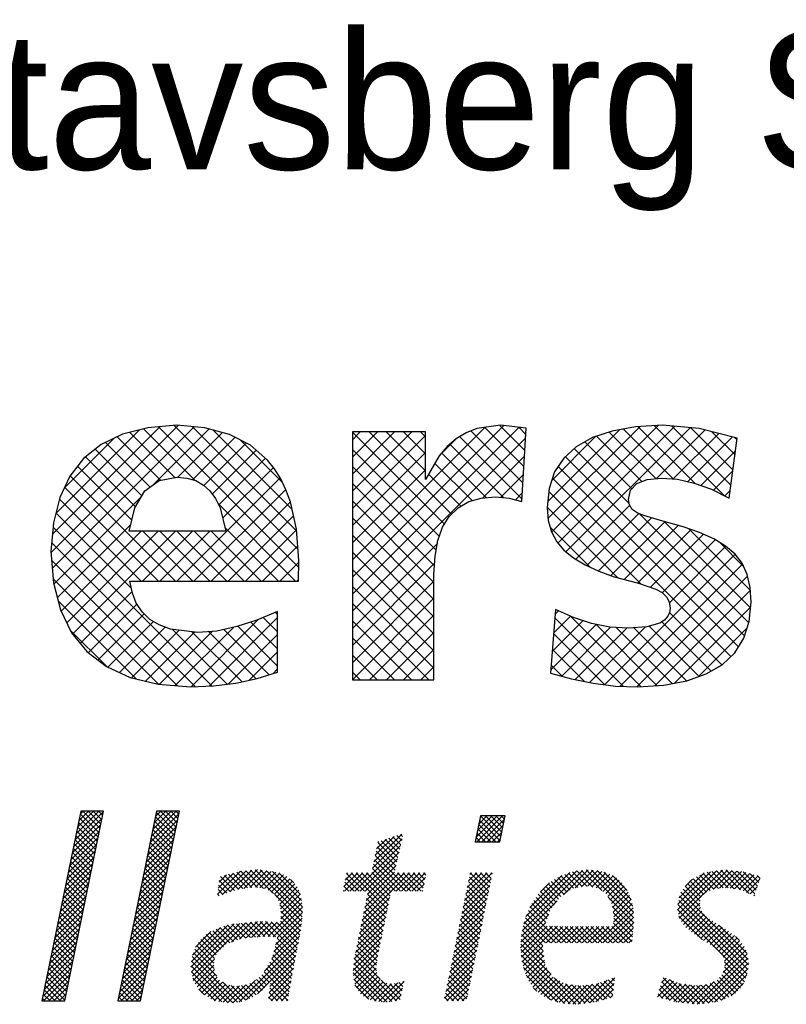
# Model space of a CAD drawing. Extents: x -33748 to 12452, y -14932 to 2888.
# Tile 56 of 194: x -24077 to -23715, y -9864 to -9399. Entities that reach past the tile are written whole.
import ezdxf

# ---------------------------------------------------------------- set-up
doc = ezdxf.new("R2010")
doc.units = 0
doc.header["$LTSCALE"] = 20
doc.layers.get('0').update_dxf_attribs({"color": 15, "linetype": 'CONTINUOUS'})
doc.layers.add('7', color=7, linetype='CONTINUOUS')
doc.layers.add('SANITAIR', color=7, linetype='CONTINUOUS')

# ---------------------------------------------------------------- blocks, each defined once
blk = doc.blocks.new('*X3')
at = {"color": 0}
for p, q in [((36.668, -45.95), (39.162, -43.457)), ((36.784, -45.385), (39.278, -42.892)), ((36.9, -44.82), (38.854, -42.866)), ((37.016, -44.255), (38.405, -42.866)), ((37.132, -43.691), (37.956, -42.866)), ((38.823, -45.109), (37.178, -43.464)), ((37.248, -43.126), (37.507, -42.866)), ((38.899, -44.736), (37.255, -43.092)), ((38.976, -44.364), (37.478, -42.866)), ((39.052, -43.991), (37.927, -42.866)), ((39.129, -43.619), (38.376, -42.866)), ((39.205, -43.246), (38.825, -42.866)), ((39.281, -42.874), (39.274, -42.866)), ((43.326, -45.578), (45.82, -43.084)), ((43.442, -45.013), (45.59, -42.866)), ((43.558, -44.448), (45.141, -42.866)), ((43.674, -43.883), (44.691, -42.866)), ((45.431, -44.982), (43.786, -43.337)), ((43.79, -43.318), (44.242, -42.866)), ((45.507, -44.609), (43.863, -42.965)), ((45.584, -44.237), (44.213, -42.866)), ((45.66, -43.864), (44.662, -42.866)), ((45.737, -43.492), (45.111, -42.866)), ((45.813, -43.119), (45.56, -42.866)), ((71.641, -45.102), (73.47, -43.273)), ((71.658, -45.534), (73.919, -43.273)), ((71.755, -44.539), (73.021, -43.273)), ((71.869, -43.976), (72.572, -43.273)), ((71.983, -43.414), (72.123, -43.273)), ((73.787, -45.05), (72.011, -43.274)), ((72.107, -45.534), (74.09, -43.552)), ((73.862, -44.676), (72.459, -43.273)), ((73.938, -44.303), (72.908, -43.273)), ((74.013, -43.929), (73.357, -43.273)), ((74.089, -43.556), (73.806, -43.273)), ((36.552, -46.515), (39.046, -44.021)), ((38.67, -45.854), (37.025, -44.21)), ((38.746, -45.481), (37.102, -43.837)), ((43.094, -46.708), (45.588, -44.214)), ((43.21, -46.143), (45.704, -43.649)), ((45.201, -46.099), (43.557, -44.455)), ((45.278, -45.727), (43.633, -44.082)), ((45.354, -45.354), (43.71, -43.71)), ((72.924, -45.534), (71.784, -44.395)), ((73.373, -45.534), (71.86, -44.021)), ((73.711, -45.424), (71.935, -43.647)), ((72.556, -45.534), (73.976, -44.114)), ((36.32, -47.645), (38.814, -45.151)), ((36.436, -47.08), (38.93, -44.586)), ((38.517, -46.599), (36.872, -44.955)), ((38.593, -46.227), (36.949, -44.582)), ((42.978, -47.273), (45.472, -44.779)), ((45.048, -46.844), (43.404, -45.2)), ((45.125, -46.472), (43.48, -44.827)), ((62.639, -47.819), (65.2, -45.257)), ((62.756, -47.252), (65.167, -44.841)), ((62.874, -46.685), (64.501, -45.058)), ((62.991, -46.119), (63.835, -45.275)), ((64.92, -46.51), (63.722, -45.312)), ((65.002, -46.143), (64.06, -45.202)), ((65.084, -45.776), (64.399, -45.092)), ((65.166, -45.409), (64.738, -44.981)), ((65.248, -45.042), (65.076, -44.871)), ((72.026, -45.534), (71.633, -45.142)), ((72.475, -45.534), (71.709, -44.768)), ((73.005, -45.534), (73.862, -44.677)), ((73.454, -45.534), (73.748, -45.24)), ((36.204, -48.21), (38.698, -45.716)), ((38.288, -47.717), (36.643, -46.072)), ((38.364, -47.344), (36.719, -45.7)), ((38.44, -46.972), (36.796, -45.327)), ((42.746, -48.403), (45.24, -45.909)), ((42.862, -47.838), (45.356, -45.344)), ((44.895, -47.589), (43.251, -45.945)), ((44.972, -47.217), (43.327, -45.572)), ((61.103, -49.803), (65.071, -45.836)), ((64.673, -47.611), (63.024, -45.962)), ((64.755, -47.244), (63.101, -45.59)), ((63.109, -45.552), (63.169, -45.493)), ((64.838, -46.877), (63.383, -45.423)), ((71.577, -45.534), (71.558, -45.515)), ((35.972, -49.34), (38.466, -46.846)), ((36.088, -48.775), (38.582, -46.281)), ((38.135, -48.462), (36.49, -46.817)), ((38.211, -48.089), (36.567, -46.445)), ((42.63, -48.968), (45.124, -46.474)), ((44.742, -48.335), (43.098, -46.69)), ((44.819, -47.962), (43.174, -46.318)), ((61.552, -49.803), (64.941, -46.414)), ((62.001, -49.803), (64.812, -46.993)), ((65.967, -49.803), (62.87, -46.705)), ((64.591, -47.978), (62.947, -46.333)), ((35.857, -49.905), (38.35, -47.411)), ((37.982, -49.207), (36.337, -47.563)), ((38.058, -48.835), (36.414, -47.19)), ((42.398, -50.098), (44.892, -47.604)), ((42.514, -49.533), (45.008, -47.039)), ((44.513, -49.452), (42.869, -47.808)), ((44.59, -49.08), (42.945, -47.435)), ((44.666, -48.707), (43.022, -47.063)), ((62.203, -50.05), (64.682, -47.571)), ((64.62, -49.803), (62.638, -47.821)), ((65.069, -49.803), (62.715, -47.449)), ((65.518, -49.803), (62.793, -47.077)), ((35.625, -51.035), (38.118, -48.541)), ((35.741, -50.47), (38.234, -47.976)), ((37.752, -50.325), (36.108, -48.68)), ((37.829, -49.952), (36.184, -48.308)), ((37.905, -49.58), (36.261, -47.935)), ((42.166, -51.228), (44.66, -48.734)), ((42.282, -50.663), (44.776, -48.169)), ((44.36, -50.197), (42.716, -48.553)), ((44.437, -49.825), (42.792, -48.18)), ((49.168, -50.064), (51.158, -48.074)), ((49.237, -49.546), (50.555, -48.228)), ((49.305, -49.029), (49.95, -48.384)), ((50.638, -49.74), (49.419, -48.521)), ((49.569, -50.112), (51.655, -48.026)), ((50.985, -49.638), (49.776, -48.429)), ((51.379, -49.583), (50.133, -48.337)), ((50.257, -49.873), (52.152, -47.978)), ((51.773, -49.528), (50.49, -48.245)), ((52.166, -49.472), (50.847, -48.153)), ((50.933, -49.646), (52.648, -47.93)), ((52.632, -49.489), (51.212, -48.069)), ((51.456, -49.572), (53.055, -47.973)), ((53.159, -49.567), (51.622, -48.029)), ((51.978, -49.499), (53.445, -48.032)), ((54.036, -49.995), (52.031, -47.99)), ((56.526, -52.036), (52.441, -47.95)), ((52.462, -49.464), (53.835, -48.091)), ((52.853, -49.522), (54.225, -48.15)), ((56.563, -51.624), (52.887, -47.947)), ((53.245, -49.579), (54.574, -48.25)), ((56.556, -51.168), (53.416, -48.028)), ((53.564, -49.708), (54.89, -48.383)), ((53.844, -49.878), (55.181, -48.541)), ((56.462, -50.625), (53.945, -48.108)), ((54.113, -50.058), (55.443, -48.728)), ((56.368, -50.082), (54.508, -48.222)), ((60.15, -49.409), (61.357, -48.202)), ((60.205, -49.803), (61.806, -48.202)), ((60.267, -48.843), (60.908, -48.202)), ((61.477, -49.803), (60.31, -48.635)), ((60.383, -48.278), (60.459, -48.202)), ((61.926, -49.803), (60.386, -48.263)), ((60.654, -49.803), (62.255, -48.202)), ((63.934, -51.362), (60.774, -48.202)), ((64.012, -50.99), (61.223, -48.202)), ((64.09, -50.619), (61.672, -48.202)), ((61.737, -52.312), (65.847, -48.202)), ((61.853, -51.747), (65.398, -48.202)), ((61.97, -51.181), (64.949, -48.202)), ((62.087, -50.616), (64.553, -48.149)), ((64.168, -50.248), (62.121, -48.202)), ((64.245, -49.877), (62.561, -48.193)), ((64.695, -49.803), (66.296, -48.202)), ((66.416, -49.803), (64.815, -48.202)), ((65.144, -49.803), (66.745, -48.202)), ((66.865, -49.803), (65.264, -48.202)), ((65.593, -49.803), (67.194, -48.202)), ((67.037, -49.526), (65.713, -48.202)), ((66.042, -49.803), (67.224, -48.621)), ((67.114, -49.154), (66.163, -48.202)), ((67.191, -48.782), (66.612, -48.202)), ((67.268, -48.41), (67.061, -48.202)), ((70.512, -51.17), (72.944, -48.738)), ((70.628, -50.605), (73.031, -48.202)), ((70.744, -50.04), (72.582, -48.202)), ((70.86, -49.475), (72.133, -48.202)), ((70.977, -48.91), (71.684, -48.202)), ((72.648, -50.197), (71.042, -48.591)), ((71.093, -48.345), (71.235, -48.202)), ((72.724, -49.824), (71.119, -48.219)), ((72.799, -49.451), (71.551, -48.202)), ((72.875, -49.077), (72, -48.202)), ((72.951, -48.704), (72.449, -48.202)), ((73.027, -48.331), (72.898, -48.202)), ((75.623, -53.244), (80.869, -47.997)), ((75.773, -52.645), (80.371, -48.047)), ((75.953, -52.015), (79.784, -48.185)), ((76.295, -51.225), (79.087, -48.432)), ((79.793, -49.709), (78.713, -48.629)), ((80.088, -49.555), (78.997, -48.464)), ((79.206, -50.11), (81.367, -47.948)), ((80.464, -49.482), (79.329, -48.347)), ((80.839, -49.408), (79.66, -48.229)), ((81.24, -49.36), (79.991, -48.111)), ((80.239, -49.525), (81.782, -47.983)), ((81.781, -49.452), (80.376, -48.047)), ((82.537, -49.759), (80.784, -48.006)), ((80.797, -49.417), (82.196, -48.017)), ((85.336, -52.109), (81.192, -47.965)), ((81.294, -49.369), (82.557, -48.105)), ((85.299, -51.623), (81.648, -47.972)), ((81.677, -49.435), (82.905, -48.207)), ((82.061, -49.5), (83.229, -48.332)), ((85.228, -51.103), (82.137, -48.012)), ((82.369, -49.641), (83.532, -48.478)), ((82.633, -49.826), (83.816, -48.642)), ((85.09, -50.516), (82.729, -48.155)), ((84.757, -49.734), (83.472, -48.449)), ((89.124, -51.417), (92.498, -48.043)), ((89.148, -50.944), (91.979, -48.113)), ((89.197, -51.793), (93.017, -47.973)), ((89.271, -50.372), (91.423, -48.22)), ((89.278, -52.161), (93.465, -47.974)), ((91.635, -49.876), (90.49, -48.732)), ((91.957, -49.75), (90.78, -48.573)), ((92.28, -49.623), (91.07, -48.414)), ((92.672, -49.567), (91.36, -48.255)), ((93.08, -49.526), (91.704, -48.15)), ((93.526, -49.523), (92.1, -48.096)), ((92.255, -49.633), (93.874, -48.014)), ((94.052, -49.6), (92.495, -48.043)), ((92.781, -49.556), (94.283, -48.055)), ((94.578, -49.677), (92.891, -47.99)), ((93.281, -49.506), (94.691, -48.095)), ((95.348, -49.998), (93.309, -47.958)), ((93.689, -49.547), (95.053, -48.182)), ((95.843, -50.043), (93.807, -48.008)), ((94.08, -49.604), (95.407, -48.277)), ((95.956, -49.708), (94.305, -48.057)), ((94.472, -49.661), (95.76, -48.373)), ((94.809, -49.773), (96.114, -48.468)), ((96.07, -49.372), (94.815, -48.118)), ((96.183, -49.037), (95.43, -48.284)), ((96.297, -48.702), (96.045, -48.45)), ((35.509, -51.6), (38.002, -49.106)), ((37.599, -51.07), (35.955, -49.425)), ((37.676, -50.697), (36.031, -49.053)), ((42.051, -51.793), (44.544, -49.299)), ((44.207, -50.942), (42.563, -49.298)), ((44.284, -50.57), (42.639, -48.925)), ((49.972, -49.972), (49.273, -49.273)), ((50.305, -49.856), (49.325, -48.876)), ((54.289, -50.331), (55.684, -48.936)), ((54.465, -50.604), (55.897, -49.172)), ((54.584, -50.934), (56.089, -49.429)), ((55.803, -49.068), (55.513, -48.778)), ((60.579, -49.803), (60.156, -49.38)), ((61.028, -49.803), (60.233, -49.008)), ((66.491, -49.803), (67.107, -49.187)), ((70.396, -51.736), (72.83, -49.302)), ((72.496, -50.943), (70.889, -49.336)), ((72.572, -50.57), (70.965, -48.964)), ((77.185, -49.886), (77.99, -49.081)), ((78.786, -50.498), (77.672, -49.384)), ((78.992, -50.256), (77.893, -49.157)), ((79.259, -50.073), (78.16, -48.974)), ((79.526, -49.891), (78.437, -48.802)), ((82.897, -50.011), (84.051, -48.856)), ((83.08, -50.277), (84.286, -49.07)), ((83.235, -50.571), (84.478, -49.328)), ((83.391, -50.864), (84.664, -49.591)), ((89.788, -49.406), (90.429, -48.765)), ((91.089, -50.678), (89.801, -49.39)), ((91.184, -50.324), (90.001, -49.141)), ((91.408, -50.099), (90.202, -48.892)), ((95.126, -49.905), (96.28, -48.751)), ((95.443, -50.037), (96.05, -49.43)), ((35.277, -52.73), (37.771, -50.236)), ((35.393, -52.165), (37.887, -49.671)), ((37.447, -51.815), (35.802, -50.17)), ((37.523, -51.442), (35.879, -49.798)), ((41.819, -52.923), (44.312, -50.429)), ((41.935, -52.358), (44.428, -49.864)), ((43.978, -52.06), (42.333, -50.416)), ((44.054, -51.687), (42.41, -50.043)), ((44.131, -51.315), (42.486, -49.67)), ((49.305, -50.203), (49.168, -50.066)), ((49.639, -50.088), (49.22, -49.669)), ((56.488, -52.447), (54.14, -50.099)), ((54.642, -51.325), (56.247, -49.72)), ((54.663, -52.202), (56.429, -50.436)), ((54.7, -51.716), (56.363, -50.053)), ((60.13, -49.803), (60.079, -49.752)), ((61.62, -52.878), (64.146, -50.353)), ((63.778, -52.104), (62.121, -50.447)), ((63.856, -51.733), (62.198, -50.075)), ((66.94, -49.803), (66.99, -49.753)), ((70.164, -52.866), (72.601, -50.429)), ((70.28, -52.301), (72.715, -49.865)), ((72.344, -51.69), (70.736, -50.081)), ((72.42, -51.317), (70.812, -49.709)), ((78.044, -51.552), (76.838, -50.347)), ((78.201, -51.26), (77.019, -50.078)), ((78.396, -51.006), (77.23, -49.84)), ((78.591, -50.752), (77.451, -49.612)), ((85.328, -52.55), (83.107, -50.33)), ((83.468, -51.236), (84.823, -49.881)), ((83.526, -51.627), (84.962, -50.191)), ((95.272, -56.208), (89.3, -50.236)), ((95.247, -55.734), (89.4, -49.887)), ((91.068, -51.106), (89.601, -49.639)), ((95.76, -50.169), (95.821, -50.109)), ((35.161, -53.295), (37.655, -50.801)), ((37.217, -52.933), (35.573, -51.288)), ((37.294, -52.56), (35.649, -50.916)), ((37.37, -52.188), (35.726, -50.543)), ((41.703, -53.488), (44.197, -50.994)), ((43.825, -52.805), (42.18, -51.161)), ((43.901, -52.433), (42.257, -50.788)), ((53.565, -53.749), (56.496, -50.819)), ((54.004, -53.759), (56.562, -51.201)), ((56.451, -52.859), (54.594, -51.002)), ((61.504, -53.443), (64.026, -50.921)), ((63.622, -52.846), (61.968, -51.192)), ((63.7, -52.475), (62.045, -50.819)), ((70.048, -53.431), (72.486, -50.992)), ((72.117, -52.809), (70.506, -51.199)), ((72.193, -52.436), (70.583, -50.826)), ((72.269, -52.063), (70.659, -50.454)), ((75.563, -53.752), (78.68, -50.636)), ((77.674, -52.529), (76.317, -51.173)), ((77.797, -52.203), (76.477, -50.883)), ((77.921, -51.878), (76.657, -50.615)), ((82.199, -54.301), (85.26, -51.24)), ((85.286, -52.957), (83.451, -51.122)), ((83.561, -52.49), (85.175, -50.876)), ((83.584, -52.018), (85.089, -50.512)), ((95.166, -57), (89.141, -50.975)), ((95.233, -56.618), (89.221, -50.605)), ((89.456, -52.432), (91.05, -50.838)), ((89.634, -52.703), (91.113, -51.224)), ((34.929, -54.424), (37.423, -51.931)), ((35.045, -53.86), (37.539, -51.366)), ((37.064, -53.678), (35.42, -52.033)), ((37.141, -53.305), (35.496, -51.661)), ((41.471, -54.618), (43.965, -52.124)), ((41.587, -54.053), (44.081, -51.559)), ((43.672, -53.55), (42.027, -51.906)), ((43.748, -53.178), (42.104, -51.533)), ((54.208, -54.453), (56.516, -52.145)), ((54.355, -53.857), (56.561, -51.651)), ((56.392, -53.249), (54.673, -51.529)), ((56.319, -53.625), (54.684, -51.99)), ((61.271, -54.575), (63.788, -52.057)), ((61.387, -54.009), (63.907, -51.489)), ((63.467, -53.588), (61.814, -51.936)), ((63.544, -53.217), (61.891, -51.564)), ((69.815, -54.561), (72.257, -52.119)), ((69.931, -53.996), (72.372, -51.556)), ((71.965, -53.556), (70.353, -51.944)), ((72.041, -53.183), (70.43, -51.571)), ((75.525, -54.239), (77.941, -51.823)), ((78.099, -54.301), (75.911, -52.113)), ((78.548, -54.301), (76.046, -51.8)), ((78.997, -54.301), (76.182, -51.486)), ((82.648, -54.301), (85.301, -51.648)), ((83.097, -54.301), (85.333, -52.065)), ((85.244, -53.364), (83.529, -51.649)), ((95.066, -57.349), (89.122, -51.405)), ((91.298, -54.03), (89.23, -51.962)), ((89.838, -52.948), (91.235, -51.551)), ((90.091, -53.144), (91.44, -51.795)), ((90.344, -53.34), (91.654, -52.03)), ((34.813, -54.989), (37.307, -52.496)), ((36.911, -54.423), (35.267, -52.778)), ((36.988, -54.05), (35.343, -52.406)), ((41.355, -55.183), (43.849, -52.689)), ((43.519, -54.295), (41.874, -52.651)), ((43.595, -53.923), (41.951, -52.278)), ((46.858, -56.415), (50.62, -52.653)), ((46.912, -55.912), (50.095, -52.729)), ((46.924, -56.798), (51.123, -52.599)), ((46.995, -57.176), (51.627, -52.544)), ((46.999, -55.375), (49.43, -52.945)), ((50.569, -54.161), (49.372, -52.964)), ((50.901, -54.044), (49.711, -52.854)), ((51.233, -53.927), (50.05, -52.744)), ((50.399, -54.221), (52.13, -52.49)), ((51.626, -53.871), (50.429, -52.674)), ((52.042, -53.838), (50.834, -52.63)), ((51.092, -53.977), (52.634, -52.435)), ((52.458, -53.805), (51.239, -52.586)), ((52.874, -53.772), (51.644, -52.542)), ((51.649, -53.869), (53.081, -52.437)), ((53.294, -53.743), (52.049, -52.498)), ((52.137, -53.83), (53.507, -52.46)), ((53.753, -53.753), (52.455, -52.455)), ((52.624, -53.792), (53.932, -52.484)), ((54.212, -53.763), (52.874, -52.425)), ((53.111, -53.754), (54.358, -52.507)), ((56.025, -55.127), (53.35, -52.452)), ((56.098, -54.751), (53.825, -52.478)), ((54.061, -55.049), (56.471, -52.639)), ((56.172, -54.376), (54.3, -52.504)), ((56.245, -54), (54.643, -52.398)), ((61.154, -55.14), (63.669, -52.626)), ((63.311, -54.33), (61.661, -52.681)), ((63.389, -53.959), (61.738, -52.308)), ((69.699, -55.126), (72.143, -52.683)), ((71.814, -54.302), (70.2, -52.689)), ((71.89, -53.929), (70.277, -52.316)), ((75.498, -54.715), (77.667, -52.547)), ((75.535, -55.128), (77.81, -52.853)), ((75.571, -55.541), (78.257, -52.855)), ((75.625, -55.935), (78.704, -52.857)), ((77.438, -54.539), (75.727, -52.828)), ((77.65, -54.301), (75.817, -52.468)), ((77.709, -54.301), (79.151, -52.859)), ((79.446, -54.301), (77.999, -52.854)), ((78.158, -54.301), (79.598, -52.861)), ((79.895, -54.301), (78.45, -52.856)), ((78.607, -54.301), (80.045, -52.863)), ((80.344, -54.301), (78.901, -52.858)), ((79.056, -54.301), (80.492, -52.865)), ((80.793, -54.301), (79.352, -52.86)), ((79.505, -54.301), (80.939, -52.867)), ((81.242, -54.301), (79.803, -52.862)), ((79.954, -54.301), (81.386, -52.869)), ((81.691, -54.301), (80.254, -52.864)), ((80.403, -54.301), (81.833, -52.871)), ((82.14, -54.301), (80.705, -52.866)), ((80.852, -54.301), (82.28, -52.873)), ((82.589, -54.301), (81.156, -52.868)), ((81.301, -54.301), (82.727, -52.875)), ((83.038, -54.301), (81.606, -52.87)), ((81.75, -54.301), (83.174, -52.876)), ((83.487, -54.301), (82.057, -52.872)), ((83.936, -54.301), (82.508, -52.874)), ((84.385, -54.301), (82.959, -52.876)), ((84.834, -54.301), (83.41, -52.878)), ((83.546, -54.301), (85.332, -52.515)), ((85.161, -54.179), (83.553, -52.571)), ((85.202, -53.772), (83.593, -52.162)), ((83.995, -54.301), (85.28, -53.016)), ((90.599, -53.534), (91.9, -52.233)), ((90.862, -53.72), (92.175, -52.407)), ((91.125, -53.907), (92.45, -52.581)), ((91.387, -54.093), (92.725, -52.755)), ((91.661, -54.268), (93, -52.93)), ((95.169, -55.207), (92.705, -52.743)), ((34.581, -56.119), (37.075, -53.626)), ((34.697, -55.554), (37.191, -53.061)), ((36.758, -55.168), (35.114, -53.523)), ((36.835, -54.795), (35.19, -53.151)), ((41.123, -56.313), (43.617, -53.819)), ((41.239, -55.748), (43.733, -53.254)), ((43.289, -55.413), (41.645, -53.768)), ((43.366, -55.04), (41.722, -53.396)), ((43.442, -54.668), (41.798, -53.023)), ((47.273, -54.653), (48.607, -53.319)), ((49.226, -55.063), (47.955, -53.792)), ((49.457, -54.845), (48.193, -53.581)), ((49.689, -54.628), (48.457, -53.396)), ((49.92, -54.41), (48.753, -53.243)), ((50.237, -54.278), (49.05, -53.091)), ((53.263, -56.745), (56.303, -53.705)), ((53.896, -55.663), (56.412, -53.147)), ((60.999, -56.193), (63.43, -53.762)), ((61.05, -55.693), (63.549, -53.194)), ((63.082, -55.449), (61.431, -53.798)), ((63.155, -55.073), (61.508, -53.425)), ((63.233, -54.702), (61.584, -53.053)), ((69.467, -56.257), (71.914, -53.81)), ((69.583, -55.692), (72.028, -53.246)), ((71.586, -55.422), (69.97, -53.806)), ((71.662, -55.049), (70.047, -53.434)), ((71.738, -54.675), (70.124, -53.061)), ((77.522, -55.52), (75.577, -53.576)), ((77.444, -54.993), (75.637, -53.187)), ((84.444, -54.301), (85.229, -53.516)), ((91.944, -54.434), (93.274, -53.104)), ((92.227, -54.6), (93.549, -53.278)), ((92.471, -54.806), (93.804, -53.472)), ((92.712, -55.013), (94.058, -53.667)), ((92.911, -55.263), (94.312, -53.862)), ((94.494, -54.083), (94.145, -53.734)), ((34.465, -56.684), (36.959, -54.191)), ((36.529, -56.286), (34.885, -54.641)), ((36.606, -55.913), (34.961, -54.269)), ((36.682, -55.541), (35.038, -53.896)), ((41.007, -56.878), (43.501, -54.384)), ((43.137, -56.158), (41.492, -54.513)), ((43.213, -55.785), (41.569, -54.141)), ((48.867, -56.051), (47.351, -54.535)), ((48.921, -55.656), (47.531, -54.266)), ((49.049, -55.335), (47.716, -54.002)), ((51.024, -59.433), (56.194, -54.263)), ((55.805, -56.254), (54.168, -54.617)), ((55.878, -55.878), (54.256, -54.256)), ((55.951, -55.502), (54.345, -53.896)), ((60.948, -56.693), (63.311, -54.331)), ((62.976, -56.241), (61.277, -54.542)), ((63.029, -55.845), (61.354, -54.17)), ((69.351, -56.822), (71.799, -54.373)), ((71.435, -56.168), (69.817, -54.551)), ((71.511, -55.795), (69.894, -54.178)), ((78.147, -57.043), (75.512, -54.409)), ((77.6, -56.047), (75.545, -53.992)), ((75.71, -56.3), (77.437, -54.573)), ((84.893, -54.301), (85.177, -54.017)), ((93.096, -55.527), (94.515, -54.108)), ((93.194, -55.878), (94.716, -54.357)), ((93.221, -56.3), (94.898, -54.623)), ((34.233, -57.814), (36.727, -55.32)), ((34.349, -57.249), (36.843, -54.755)), ((36.376, -57.031), (34.732, -55.386)), ((36.453, -56.658), (34.808, -55.014)), ((40.775, -58.008), (43.269, -55.514)), ((40.891, -57.443), (43.385, -54.949)), ((42.984, -56.903), (41.339, -55.259)), ((43.06, -56.53), (41.416, -54.886)), ((50.916, -59.447), (46.959, -55.49)), ((49.106, -57.188), (47.076, -55.159)), ((48.879, -56.512), (47.194, -54.827)), ((51.664, -59.242), (56.085, -54.822)), ((52.633, -58.723), (55.975, -55.38)), ((55.669, -57.016), (53.99, -55.337)), ((55.735, -56.633), (54.079, -54.977)), ((60.975, -57.115), (63.191, -54.899)), ((61.036, -57.503), (63.081, -55.458)), ((63.288, -57.451), (61.124, -55.287)), ((62.972, -56.686), (61.201, -54.914)), ((69.119, -57.952), (71.57, -55.5)), ((69.235, -57.387), (71.685, -54.937)), ((71.283, -56.915), (69.664, -55.296)), ((71.359, -56.541), (69.741, -54.923)), ((80.284, -59.63), (75.511, -54.856)), ((79.804, -59.598), (75.554, -55.349)), ((75.794, -56.665), (77.447, -55.012)), ((75.915, -56.993), (77.504, -55.403)), ((90.814, -59.606), (95.183, -55.236)), ((93.09, -56.88), (95.041, -54.93)), ((34.118, -58.379), (36.611, -55.885)), ((36.223, -57.776), (34.579, -56.131)), ((36.3, -57.403), (34.655, -55.759)), ((40.659, -58.573), (43.153, -56.079)), ((42.754, -58.021), (41.11, -56.376)), ((42.831, -57.648), (41.186, -56.004)), ((42.907, -57.276), (41.263, -55.631)), ((50.085, -59.514), (46.871, -56.3)), ((50.516, -59.497), (46.914, -55.894)), ((47.065, -57.555), (48.909, -55.711)), ((47.219, -57.85), (48.845, -56.224)), ((55.469, -58.163), (53.554, -56.248)), ((55.536, -57.781), (53.72, -55.965)), ((53.73, -58.074), (55.866, -55.938)), ((55.602, -57.398), (53.885, -55.681)), ((64.316, -59.376), (61.012, -56.072)), ((64.711, -59.323), (61.053, -55.665)), ((61.097, -57.892), (63.011, -55.977)), ((69.002, -58.517), (71.456, -56.064)), ((71.056, -58.034), (69.435, -56.413)), ((71.131, -57.661), (69.511, -56.041)), ((71.207, -57.288), (69.588, -55.668)), ((79.309, -59.552), (75.605, -55.849)), ((78.738, -59.43), (75.74, -56.433)), ((76.055, -57.302), (77.562, -55.795)), ((76.196, -57.61), (77.62, -56.186)), ((91.297, -59.571), (95.234, -55.634)), ((91.78, -59.537), (95.284, -56.033)), ((94.773, -57.954), (93.203, -56.383)), ((94.939, -57.671), (93.207, -55.939)), ((34.002, -58.944), (36.495, -56.45)), ((34.063, -59.332), (36.379, -57.015)), ((35.994, -58.894), (34.349, -57.249)), ((36.07, -58.521), (34.426, -56.877)), ((36.147, -58.148), (34.502, -56.504)), ((40.543, -59.138), (43.037, -56.644)), ((40.798, -59.332), (42.921, -57.209)), ((42.601, -58.766), (40.957, -57.121)), ((42.678, -58.393), (41.033, -56.749)), ((49.546, -59.424), (46.925, -56.803)), ((47.403, -58.115), (48.898, -56.62)), ((47.586, -58.381), (48.968, -56.999)), ((47.77, -58.646), (49.157, -57.259)), ((53.469, -57.959), (52.796, -57.287)), ((53.683, -57.724), (53.027, -57.068)), ((55.336, -58.928), (53.222, -56.814)), ((55.403, -58.546), (53.388, -56.531)), ((53.593, -59.109), (55.665, -57.037)), ((53.662, -58.591), (55.759, -56.494)), ((63.465, -59.424), (60.942, -56.901)), ((63.92, -59.43), (60.97, -56.48)), ((61.246, -58.191), (62.942, -56.495)), ((61.424, -58.462), (63.007, -56.879)), ((61.602, -58.734), (63.13, -57.206)), ((68.886, -59.082), (71.341, -56.627)), ((69.086, -59.332), (71.227, -57.191)), ((70.904, -58.781), (69.282, -57.158)), ((70.98, -58.407), (69.358, -56.786)), ((78.093, -59.234), (75.968, -57.109)), ((76.38, -57.875), (77.782, -56.473)), ((76.567, -58.137), (77.957, -56.747)), ((76.767, -58.386), (78.132, -57.021)), ((77.016, -58.586), (78.335, -57.267)), ((92.334, -59.432), (95.242, -56.525)), ((92.945, -59.27), (95.146, -57.07)), ((94.368, -58.447), (92.98, -57.059)), ((94.593, -58.222), (93.12, -56.75)), ((35.534, -59.332), (34.197, -57.994)), ((35.918, -59.266), (34.273, -57.622)), ((34.512, -59.332), (36.263, -57.58)), ((34.961, -59.332), (36.148, -58.145)), ((42.27, -59.332), (40.804, -57.866)), ((42.525, -59.138), (40.88, -57.494)), ((41.247, -59.332), (42.805, -57.774)), ((49.007, -59.334), (47.028, -57.355)), ((48.048, -58.818), (49.346, -57.519)), ((48.325, -58.989), (49.611, -57.703)), ((48.603, -59.161), (49.887, -57.876)), ((48.896, -59.316), (50.236, -57.976)), ((49.281, -59.38), (50.621, -58.041)), ((51.298, -59.381), (49.637, -57.719)), ((49.666, -59.444), (51.086, -58.024)), ((50.051, -59.508), (51.63, -57.929)), ((51.624, -59.257), (50.365, -57.998)), ((50.511, -59.497), (52.465, -57.543)), ((51.95, -59.134), (50.864, -58.048)), ((52.254, -58.99), (51.27, -58.005)), ((52.518, -58.804), (51.64, -57.926)), ((52.781, -58.618), (51.98, -57.817)), ((53.041, -58.43), (52.276, -57.664)), ((53.255, -58.194), (52.55, -57.489)), ((55.27, -59.311), (53.765, -57.806)), ((53.819, -59.332), (55.57, -57.581)), ((54.268, -59.332), (55.476, -58.124)), ((62.937, -59.345), (61.025, -57.433)), ((62.318, -59.175), (61.108, -57.965)), ((61.864, -58.921), (63.306, -57.479)), ((62.152, -59.082), (63.567, -57.666)), ((62.44, -59.243), (63.889, -57.793)), ((62.806, -59.325), (64.284, -57.847)), ((63.197, -59.384), (64.822, -57.758)), ((65.041, -59.203), (63.375, -57.538)), ((63.588, -59.442), (65.373, -57.656)), ((65.12, -58.834), (64.127, -57.841)), ((65.199, -58.464), (64.543, -57.808)), ((65.279, -58.095), (64.92, -57.735)), ((65.358, -57.725), (65.284, -57.651)), ((70.557, -59.332), (69.129, -57.903)), ((70.828, -59.154), (69.205, -57.531)), ((69.535, -59.332), (71.113, -57.754)), ((77.264, -58.786), (78.616, -57.435)), ((77.542, -58.958), (78.896, -57.604)), ((77.841, -59.108), (79.177, -57.772)), ((78.14, -59.258), (79.529, -57.869)), ((80.689, -59.586), (78.423, -57.32)), ((78.485, -59.362), (79.921, -57.926)), ((78.839, -59.457), (80.313, -57.983)), ((79.203, -59.542), (80.714, -58.031)), ((81.094, -59.541), (79.404, -57.851)), ((79.613, -59.58), (81.232, -57.962)), ((81.499, -59.497), (79.929, -57.927)), ((80.024, -59.619), (81.75, -57.893)), ((81.896, -59.445), (80.454, -58.004)), ((80.484, -59.608), (82.294, -57.798)), ((82.247, -59.348), (80.905, -58.005)), ((80.988, -59.553), (83.018, -57.523)), ((82.599, -59.25), (81.301, -57.953)), ((81.492, -59.498), (83.67, -57.32)), ((82.951, -59.153), (81.698, -57.9)), ((82.032, -59.407), (83.619, -57.82)), ((83.302, -59.056), (82.094, -57.847)), ((83.516, -58.82), (82.439, -57.743)), ((83.558, -58.413), (82.764, -57.619)), ((83.6, -58.006), (83.09, -57.496)), ((83.642, -57.599), (83.415, -57.373)), ((87.393, -58.985), (88.762, -57.616)), ((87.541, -58.389), (88.447, -57.482)), ((89.077, -59.442), (87.655, -58.02)), ((87.741, -57.739), (88.131, -57.349)), ((87.743, -59.084), (89.078, -57.749)), ((89.577, -59.493), (87.761, -57.677)), ((90.077, -59.544), (87.867, -57.334)), ((88.094, -59.182), (89.438, -57.838)), ((88.444, -59.281), (89.833, -57.893)), ((90.576, -59.594), (88.477, -57.495)), ((88.795, -59.38), (90.227, -57.947)), ((89.171, -59.452), (90.621, -58.002)), ((91.022, -59.591), (89.242, -57.811)), ((89.579, -59.493), (91.11, -57.963)), ((91.441, -59.561), (89.763, -57.883)), ((89.987, -59.535), (91.617, -57.905)), ((91.854, -59.526), (90.284, -57.955)), ((90.394, -59.576), (92.318, -57.652)), ((92.23, -59.452), (90.779, -58.001)), ((92.606, -59.379), (91.181, -57.955)), ((92.946, -59.27), (91.584, -57.908)), ((93.269, -59.144), (91.945, -57.82)), ((93.582, -59.008), (92.255, -57.681)), ((93.863, -58.84), (92.564, -57.541)), ((94.143, -58.671), (92.777, -57.305)), ((93.768, -58.896), (94.862, -57.803)), ((34.636, -59.332), (34.044, -58.739)), ((35.085, -59.332), (34.12, -58.367)), ((35.41, -59.332), (36.032, -58.71)), ((40.922, -59.332), (40.574, -58.984)), ((41.371, -59.332), (40.651, -58.611)), ((41.821, -59.332), (40.727, -58.239)), ((41.696, -59.332), (42.689, -58.339)), ((42.145, -59.332), (42.573, -58.904)), ((48.031, -58.807), (47.546, -58.322)), ((53.944, -59.332), (53.608, -58.996)), ((54.393, -59.332), (53.661, -58.6)), ((54.842, -59.332), (53.713, -58.203)), ((54.717, -59.332), (55.381, -58.668)), ((64.069, -59.41), (65.25, -58.228)), ((64.588, -59.34), (65.127, -58.8)), ((69.659, -59.332), (68.976, -58.648)), ((70.108, -59.332), (69.052, -58.276)), ((69.984, -59.332), (70.998, -58.318)), ((70.433, -59.332), (70.884, -58.881)), ((76.911, -58.501), (76.616, -58.207)), ((82.652, -59.236), (83.567, -58.321)), ((83.273, -59.064), (83.516, -58.821)), ((87.851, -59.114), (87.443, -58.706)), ((88.476, -59.29), (87.549, -58.363)), ((34.187, -59.332), (33.967, -59.112)), ((35.859, -59.332), (35.916, -59.275)), ((55.166, -59.332), (55.287, -59.211)), ((69.21, -59.332), (68.899, -59.021))]:
    blk.add_line(p, q, dxfattribs=at)
blk = doc.blocks.new('A$C32F70CB8')
at = {"color": 170}
for p, q in [((894.11, 212.99), (954.1, 272.98)), ((894.71, 205.51), (961.52, 272.32)), ((894.79, 221.76), (945.38, 272.35)), ((896.34, 231.39), (935.81, 270.86)), ((952.51, 248.36), (931.19, 269.69)), ((961.85, 247.11), (937.64, 271.32)), ((942.26, 244.98), (968.61, 271.33)), ((1010.86, 206.18), (944.75, 272.29)), ((1010.52, 214.6), (952.19, 272.94)), ((953.89, 248.52), (974.98, 269.61)), ((1009.9, 223.3), (960.82, 272.38)), ((1007.72, 233.57), (970.45, 270.83)), ((1036.18, 201.5), (1107.55, 272.87)), ((1036.18, 193.42), (1114.85, 272.09)), ((1036.18, 209.58), (1098.59, 272)), ((1036.18, 266.16), (1039.92, 269.9)), ((1036.18, 258.07), (1048, 269.9)), ((1036.18, 249.99), (1056.08, 269.9)), ((1036.18, 241.91), (1064.17, 269.9)), ((1079.59, 226.35), (1036.18, 269.77)), ((1082.93, 231.1), (1044.13, 269.9)), ((1070.62, 251.49), (1052.21, 269.9)), ((1070.62, 259.57), (1060.3, 269.9)), ((1070.62, 267.65), (1068.38, 269.9)), ((1116.6, 245.92), (1092.13, 270.39)), ((1117.06, 253.54), (1098.6, 272)), ((1117.52, 261.16), (1105.69, 273)), ((1117.99, 268.78), (1114.66, 272.11)), ((1128.31, 237.05), (1162.15, 270.9)), ((1128.43, 229.09), (1171.71, 272.38)), ((1130.11, 222.69), (1180.33, 272.91)), ((1133.02, 217.52), (1188.04, 272.53)), ((1136.93, 213.35), (1195.45, 271.86)), ((1179.28, 247.9), (1157.35, 269.83)), ((1187.49, 247.78), (1164.03, 271.23)), ((1197.62, 245.72), (1171.01, 272.33)), ((1211.49, 239.94), (1178.62, 272.8)), ((1179.6, 247.93), (1202.46, 270.8)), ((1214.72, 244.79), (1186.87, 272.64)), ((1215.68, 251.91), (1195.76, 271.83)), ((1216.63, 259.04), (1205.67, 270)), ((900.38, 243.51), (923.74, 266.87)), ((940.8, 243.92), (919.76, 264.95)), ((945.69, 247.1), (925.22, 267.58)), ((960.84, 247.39), (980.86, 267.42)), ((966.2, 244.68), (986.23, 264.7)), ((1003.1, 246.27), (983.08, 266.29)), ((1036.18, 233.83), (1070.62, 268.27)), ((1036.18, 185.33), (1117.88, 267.03)), ((1077.3, 258.78), (1085.02, 266.51)), ((1116.14, 238.3), (1086.81, 267.63)), ((1130.25, 247.07), (1150.92, 267.75)), ((1167.99, 243.03), (1145.79, 265.22)), ((1172.62, 246.48), (1151.24, 267.85)), ((1187.52, 247.77), (1208.94, 269.19)), ((1194.35, 246.51), (1215.41, 267.58)), ((1217.59, 266.16), (1216.42, 267.33)), ((936.91, 239.72), (914.89, 261.74)), ((970.16, 240.55), (990.89, 261.28)), ((1077.21, 220.65), (1036.18, 261.68)), ((1036.18, 225.75), (1070.62, 260.19)), ((1107.41, 238.95), (1082.22, 264.14)), ((1166.76, 236.17), (1140.82, 262.12)), ((1200.58, 244.67), (1216.89, 260.98)), ((933.92, 234.63), (910.35, 258.2)), ((973.17, 235.47), (995.18, 257.49)), ((1099.36, 238.92), (1078.31, 259.97)), ((1097.72, 238.79), (1117.36, 258.43)), ((1221.1, 173.75), (1136.59, 258.26)), ((932.17, 228.3), (906.63, 253.84)), ((975, 229.23), (998.95, 253.17)), ((1075.7, 214.09), (1036.18, 253.6)), ((1036.18, 217.66), (1070.62, 252.1)), ((1092.69, 237.5), (1075.09, 255.1)), ((1218.22, 168.54), (1133.2, 253.57)), ((1206.45, 242.45), (1215.64, 251.64)), ((952.82, 199.57), (903.12, 249.26)), ((953.42, 199.57), (1002.1, 248.24)), ((1087.27, 234.84), (1072.1, 250.01)), ((1106.07, 239.06), (1116.84, 249.83)), ((1214.65, 164.03), (1130.58, 248.11)), ((944.74, 199.57), (900.51, 243.79)), ((961.51, 199.57), (1004.75, 242.8)), ((1074.93, 206.77), (1036.18, 245.52)), ((1172.43, 198.18), (1128.85, 241.75)), ((1211.84, 239.76), (1214.39, 242.31)), ((895.42, 198.13), (936.79, 239.51)), ((936.65, 199.57), (898.06, 238.16)), ((969.59, 199.57), (1006.96, 236.93)), ((1074.68, 198.93), (1036.18, 237.44)), ((1113.05, 237.96), (1116.32, 241.23)), ((1009.39, 199.57), (972.85, 236.11)), ((1161.43, 201.09), (1128.01, 234.51)), ((1141.56, 209.9), (1167.02, 235.35)), ((931.98, 196.15), (896.42, 231.71)), ((977.67, 199.57), (1008.44, 230.34)), ((1074.68, 190.85), (1036.18, 229.35)), ((1146.69, 206.94), (1171.25, 231.5)), ((1152.19, 204.36), (1177.24, 229.41)), ((1158.05, 202.14), (1183.49, 227.57)), ((1223.09, 179.84), (1171.57, 231.36)), ((1223.99, 187.03), (1183.42, 227.59)), ((969.9, 150.15), (895.07, 224.98)), ((897.07, 191.71), (931.67, 226.3)), ((898.85, 185.4), (936.59, 223.14)), ((901.48, 179.95), (944.67, 223.14)), ((904.24, 174.62), (952.75, 223.14)), ((937.26, 199.57), (960.83, 223.14)), ((960.9, 199.57), (937.32, 223.14)), ((945.34, 199.57), (968.92, 223.14)), ((968.98, 199.57), (945.41, 223.14)), ((977.06, 199.57), (953.49, 223.14)), ((985.15, 199.57), (961.57, 223.14)), ((993.23, 199.57), (969.65, 223.14)), ((1001.31, 199.57), (976.06, 224.82)), ((985.75, 199.57), (1009.88, 223.69)), ((1148.22, 206.22), (1129.42, 225.02)), ((1164.35, 200.35), (1189.78, 225.78)), ((1170.8, 198.72), (1195.91, 223.83)), ((1223.83, 195.27), (1194.93, 224.17)), ((1074.68, 182.77), (1036.18, 221.27)), ((1176.81, 196.65), (1201.79, 221.63)), ((1182.33, 194.08), (1207.29, 219.04)), ((962.19, 149.78), (894.43, 217.54)), ((993.83, 199.57), (1010.41, 216.14)), ((1036.18, 177.25), (1076.28, 217.35)), ((1185.67, 189.34), (1212.31, 215.98)), ((1220.5, 206.67), (1209.43, 217.75)), ((953.69, 150.19), (894.39, 209.5)), ((1074.68, 174.69), (1036.18, 213.19)), ((1155.1, 150.7), (1216.67, 212.26)), ((1001.92, 199.57), (1010.89, 208.54)), ((1036.18, 169.17), (1075, 207.99)), ((1074.68, 166.61), (1036.18, 205.11)), ((1162.46, 149.97), (1220.09, 207.6)), ((944.85, 150.96), (895.1, 200.71)), ((1010, 199.57), (1010.78, 200.35)), ((1170.26, 149.69), (1222.48, 201.9)), ((1036.18, 161.09), (1074.68, 199.59)), ((1074.68, 158.52), (1036.18, 197.03)), ((1178.83, 150.18), (1223.83, 195.18)), ((907.85, 170.16), (932.31, 194.61)), ((1036.18, 153.01), (1074.68, 191.51)), ((934.29, 153.43), (897.44, 190.28)), ((911.6, 165.82), (934.52, 188.75)), ((1072.18, 152.94), (1036.18, 188.94)), ((1188.17, 151.44), (1224.01, 187.28)), ((916.19, 162.33), (937.98, 184.12)), ((960.11, 149.68), (991.84, 181.41)), ((968.61, 150.09), (1000.94, 182.43)), ((1000.94, 175.68), (994.21, 182.42)), ((1000.94, 183.77), (999.87, 184.84)), ((1044.2, 152.94), (1074.68, 183.43)), ((1131.14, 175.22), (1138.98, 183.07)), ((1164.11, 149.91), (1131.73, 182.3)), ((1131.87, 184.04), (1133.42, 185.59)), ((1172.35, 149.76), (1139.09, 183.02)), ((1210.47, 160.13), (1185.77, 184.83)), ((920.54, 159.1), (903.14, 176.5)), ((920.89, 158.95), (942.42, 180.48)), ((926.43, 156.4), (947.88, 177.85)), ((977.21, 150.92), (951.34, 176.79)), ((952.64, 150.29), (980.08, 177.73)), ((997, 155.38), (975.64, 176.74)), ((1000.94, 159.52), (982.21, 178.25)), ((1000.94, 167.6), (988.34, 180.21)), ((1064.1, 152.94), (1036.18, 180.86)), ((1129.67, 157.6), (1151.17, 179.09)), ((1130.41, 166.41), (1144.9, 180.9)), ((1134.9, 154.74), (1157.96, 177.8)), ((1141.33, 153.09), (1165.59, 177.35)), ((1148.04, 151.71), (1174.22, 177.9)), ((1179.94, 150.25), (1151.08, 179.11)), ((1187.05, 151.22), (1160.63, 177.64)), ((1193.82, 152.54), (1168.86, 177.49)), ((1199.78, 154.66), (1176.14, 178.3)), ((1205.36, 157.17), (1182.15, 180.37)), ((1199.31, 154.49), (1222.33, 177.51)), ((932.07, 153.96), (954.51, 176.41)), ((938.6, 152.41), (961.72, 175.53)), ((945.2, 150.93), (970.1, 175.83)), ((984.18, 152.03), (960.54, 175.68)), ((990.81, 153.5), (968.58, 175.72)), ((977.56, 150.96), (1000.94, 174.35)), ((1056.02, 152.94), (1036.18, 172.78)), ((1052.28, 152.94), (1074.68, 175.34)), ((1155.27, 150.68), (1131.11, 174.84)), ((1060.36, 152.94), (1074.68, 167.26)), ((1145.66, 152.2), (1130.49, 167.38)), ((987.43, 152.75), (1000.94, 166.26)), ((1047.94, 152.94), (1036.18, 164.7)), ((998.66, 155.9), (1000.94, 158.18)), ((1068.44, 152.94), (1074.68, 159.18)), ((1135.09, 154.69), (1129.87, 159.91)), ((1039.85, 152.94), (1036.18, 156.61))]:
    blk.add_line(p, q, dxfattribs=at)
at = {"layer": '7', "color": 170, "linetype": 'CONTINUOUS'}
for p, q in [((939.78, 271.86), (927.87, 268.85)), ((953.4, 273.04), (939.78, 271.86)), ((966.63, 271.86), (953.4, 273.04)), ((978.29, 268.72), (966.63, 271.86)), ((1070.62, 269.9), (1036.18, 269.9)), ((1036.18, 269.9), (1036.18, 152.94)), ((1070.62, 247.5), (1070.62, 269.9)), ((1089.88, 269.5), (1085.16, 266.62)), ((1094.85, 271.47), (1089.88, 269.5)), ((1105.98, 273.04), (1094.85, 271.47)), ((1118.16, 271.73), (1105.98, 273.04)), ((1116.07, 237.16), (1118.16, 271.73)), ((1158.76, 270.29), (1149.47, 267.28)), ((1169.77, 272.26), (1158.76, 270.29)), ((1182.47, 273.04), (1169.77, 272.26)), ((1199.76, 271.47), (1182.47, 273.04)), ((1217.7, 267.01), (1199.76, 271.47)), ((927.87, 268.85), (917.78, 264)), ((988.11, 263.74), (978.29, 268.72)), ((1085.16, 266.62), (1080.97, 263.09)), ((1149.47, 267.28), (1141.74, 262.96)), ((1213.91, 238.73), (1217.7, 267.01)), ((917.78, 264), (909.4, 257.46)), ((996.1, 256.67), (988.11, 263.74)), ((1080.97, 263.09), (1077.17, 258.63)), ((1141.74, 262.96), (1135.85, 257.59)), ((909.4, 257.46), (902.98, 249.07)), ((999.51, 252.48), (996.1, 256.67)), ((1077.17, 258.63), (1070.62, 247.5)), ((1135.85, 257.59), (1131.52, 251.04)), ((1002.39, 247.76), (999.51, 252.48)), ((1131.52, 251.04), (1129.03, 243.31)), ((902.98, 249.07), (898.27, 238.99)), ((938.34, 242.13), (945.02, 246.98)), ((945.02, 246.98), (953.54, 248.55)), ((953.54, 248.55), (958.12, 248.16)), ((958.12, 248.16), (962.31, 246.98)), ((962.31, 246.98), (965.98, 244.88)), ((1004.88, 242.53), (1002.39, 247.76)), ((1170.29, 245.54), (1175.14, 247.5)), ((1175.14, 247.5), (1181.95, 248.16)), ((1181.95, 248.16), (1189.55, 247.63)), ((1189.55, 247.63), (1197.4, 245.8)), ((933.63, 234.15), (938.34, 242.13)), ((965.98, 244.88), (968.99, 242.13)), ((968.99, 242.13), (971.61, 238.6)), ((1006.97, 236.89), (1004.88, 242.53)), ((1129.03, 243.31), (1127.99, 234.27)), ((1166.36, 238.07), (1167.41, 242.39)), ((1167.41, 242.39), (1170.29, 245.54)), ((1197.4, 245.8), (1205.52, 242.92)), ((1205.52, 242.92), (1213.91, 238.73)), ((898.27, 238.99), (895.25, 227.07)), ((971.61, 238.6), (973.83, 234.15)), ((1009.85, 224.06), (1006.97, 236.89)), ((1086.08, 234.15), (1091.05, 237.03)), ((1091.05, 237.03), (1096.95, 238.73)), ((1096.95, 238.73), (1103.63, 239.25)), ((1103.63, 239.25), (1110.17, 238.73)), ((1110.17, 238.73), (1116.07, 237.16)), ((1166.89, 235.58), (1166.36, 238.07)), ((930.88, 223.14), (933.63, 234.15)), ((973.83, 234.15), (976.46, 223.14)), ((1081.89, 230.08), (1086.08, 234.15)), ((1127.99, 234.27), (1128.51, 228.12)), ((1168.2, 233.36), (1166.89, 235.58)), ((1170.55, 231.78), (1168.2, 233.36)), ((1078.74, 224.98), (1081.89, 230.08)), ((1128.51, 228.12), (1130.09, 222.75)), ((1173.7, 230.48), (1170.55, 231.78)), ((1181.56, 228.12), (1173.7, 230.48)), ((1192.16, 225.1), (1181.56, 228.12)), ((895.25, 227.07), (894.08, 213.45)), ((976.46, 223.14), (930.88, 223.14)), ((1010.9, 209.26), (1009.85, 224.06)), ((1076.52, 218.69), (1078.74, 224.98)), ((1199.89, 222.49), (1192.16, 225.1)), ((1075.21, 211.35), (1076.52, 218.69)), ((1130.09, 222.75), (1132.57, 218.03)), ((1206.57, 219.48), (1199.89, 222.49)), ((1212.2, 216.07), (1206.57, 219.48)), ((1132.57, 218.03), (1135.98, 214.11)), ((1135.98, 214.11), (1140.43, 210.57)), ((1216.66, 212.27), (1212.2, 216.07)), ((894.08, 213.45), (895.25, 198.78)), ((1010.77, 199.57), (1010.9, 209.26)), ((1074.68, 202.71), (1075.21, 211.35)), ((1140.43, 210.57), (1145.93, 207.3)), ((1219.93, 207.95), (1216.66, 212.27)), ((1145.93, 207.3), (1152.35, 204.28)), ((1222.29, 202.71), (1219.93, 207.95)), ((1074.68, 152.94), (1074.68, 202.71)), ((1152.35, 204.28), (1159.68, 201.53)), ((1159.68, 201.53), (1171.08, 198.65)), ((1223.73, 196.56), (1222.29, 202.71)), ((895.25, 198.78), (898.53, 186.08)), ((931.27, 199.57), (1010.77, 199.57)), ((932.45, 193.94), (931.27, 199.57)), ((1171.08, 198.65), (1179.33, 195.77)), ((1179.33, 195.77), (1182.21, 194.2)), ((1224.25, 189.61), (1223.73, 196.56)), ((934.28, 189.09), (932.45, 193.94)), ((1182.21, 194.2), (1184.3, 192.1)), ((1184.3, 192.1), (1185.61, 189.75)), ((898.53, 186.08), (903.77, 175.21)), ((937.17, 184.9), (934.28, 189.09)), ((1132.05, 186.21), (1129.56, 156.22)), ((1140.43, 182.41), (1132.05, 186.21)), ((1185.61, 189.75), (1186.01, 186.87)), ((1186.01, 186.87), (1185.75, 184.64)), ((1223.33, 180.58), (1224.25, 189.61)), ((940.7, 181.49), (937.17, 184.9)), ((945.15, 178.88), (940.7, 181.49)), ((991.13, 181.1), (981.69, 178.09)), ((1000.94, 185.29), (991.13, 181.1)), ((1000.94, 156.61), (1000.94, 185.29)), ((1148.95, 179.53), (1140.43, 182.41)), ((1183.39, 181.1), (1181.16, 179.79)), ((1184.83, 182.8), (1183.39, 181.1)), ((1185.75, 184.64), (1184.83, 182.8)), ((950.39, 176.91), (945.15, 178.88)), ((963.36, 175.33), (950.39, 176.91)), ((981.69, 178.09), (972.27, 175.99)), ((1157.59, 177.82), (1148.95, 179.53)), ((1166.36, 177.3), (1157.59, 177.82)), ((1175.01, 177.96), (1166.36, 177.3)), ((1181.16, 179.79), (1175.01, 177.96)), ((1220.71, 172.59), (1223.33, 180.58)), ((903.77, 175.21), (910.97, 166.3)), ((972.27, 175.99), (963.36, 175.33)), ((1216.52, 165.78), (1220.71, 172.59)), ((910.97, 166.3), (920.27, 159.23)), ((1210.5, 160.15), (1216.52, 165.78)), ((920.27, 159.23), (931.4, 154.12)), ((1203.03, 155.82), (1210.5, 160.15)), ((931.4, 154.12), (944.63, 150.98)), ((981.17, 151.37), (991.25, 153.59)), ((991.25, 153.59), (1000.94, 156.61)), ((1129.56, 156.22), (1139.51, 153.47)), ((1139.51, 153.47), (1149.73, 151.37)), ((1193.87, 152.55), (1203.03, 155.82)), ((944.63, 150.98), (959.82, 149.67)), ((959.82, 149.67), (970.69, 150.19)), ((970.69, 150.19), (981.17, 151.37)), ((1036.18, 152.94), (1074.68, 152.94)), ((1149.73, 151.37), (1160.21, 150.06)), ((1160.21, 150.06), (1170.82, 149.67)), ((1170.82, 149.67), (1183.13, 150.46)), ((1183.13, 150.46), (1193.87, 152.55))]:
    blk.add_line(p, q, dxfattribs=at)
for points in [[(908.14, 91.03), (889.8, 1.62), (900.56, 1.62), (918.91, 91.03), (908.14, 91.03)], [(943.88, 91.03), (925.53, 1.62), (936.29, 1.62), (954.65, 91.03), (943.88, 91.03)], [(1105.73, 76.54), (1108.21, 88.82), (1096.62, 88.82), (1094.13, 76.54), (1105.73, 76.54)]]:
    blk.add_lwpolyline(points, dxfattribs=at)
at = {"color": 170, "xscale": 5.42988489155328, "yscale": 5.42988489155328, "zscale": 5.42988489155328}
blk.add_blockref('*X3', (705.6, 323.78), dxfattribs=at)

msp = doc.modelspace()

# ---------------------------------------------------------------- block references
at = {"layer": 'SANITAIR', "color": 1}
msp.add_blockref('A$C32F70CB8', (-24956.19758, -9863.61294), dxfattribs=at)

# ---------------------------------------------------------------- texts
msp.add_text('met Gustavsberg SK55 koudwatereenhendelkraan', height=65, dxfattribs=at).set_placement((-24415.85204, -9469.88886))

doc.saveas('drawing.dxf')
